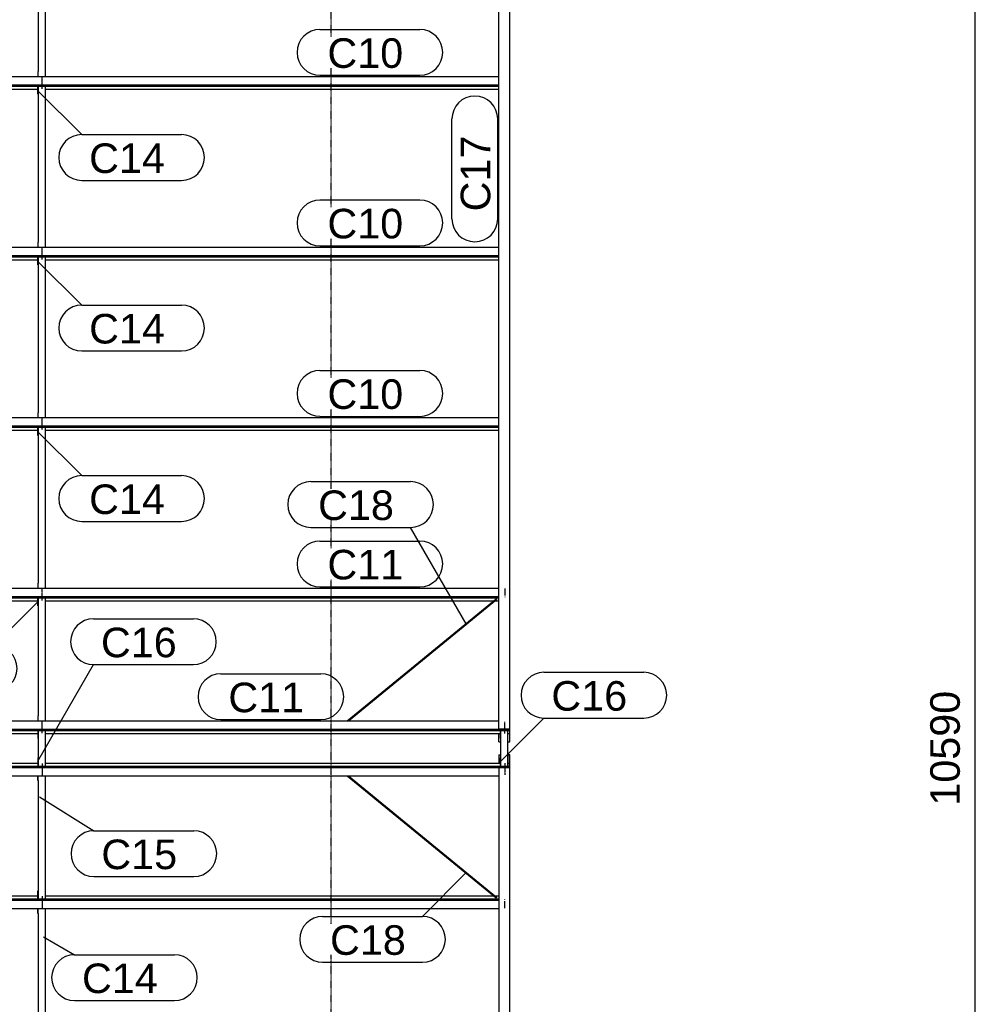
# Model space of a CAD drawing. Header units: millimetres. Extents: x -4888 to 73862, y -29046 to 15504.
# Tile 107 of 111: x 61113 to 66900, y 3744 to 9708. Entities that reach past the tile are written whole.
import ezdxf

# ---------------------------------------------------------------- set-up
doc = ezdxf.new("R2010")
doc.units = ezdxf.units.MM
doc.linetypes.add('DXK_LINE_DOT2', pattern=[3.9198, 1.9599, -1.9599])
doc.linetypes.add('DXK_LINE_DOT3', pattern=[5.9187, 2.979, -0.9799, 0.9799, -0.9799])
doc.styles.add('Arial', font='ARIAL.TTF', dxfattribs={"height": 0.2})

# ---------------------------------------------------------------- blocks, each defined once
blk = doc.blocks.new('Part-1953139-17247 - 1282')
at = {"color": 3, "linetype": 'Continuous'}
for p, q in [((59503, 5461.2), (64015.3, 5461.2)), ((59503, 5461.2), (59503, 5402.9)), ((59503, 5410.4), (64080, 5410.4)), ((59503, 5402.9), (64080, 5402.9)), ((59807, 5384.2), (61222, 5384.2)), ((61269, 5384.2), (64022, 5384.2)), ((64069, 5384.2), (64080, 5384.2)), ((64080, 5402.9), (64080, 5410.4))]:
    blk.add_line(p, q, dxfattribs=at)
blk = doc.blocks.new('Part-1953139-18924 - 1282')
at = {"color": 3, "linetype": 'Continuous'}
for p, q in [((64015.3, 5256.5), (64015.3, 5205.8)), ((64015.3, 5256.5), (64024, 5256.5)), ((64015.3, 5255.8), (64024, 5255.8)), ((64081.3, 5256.5), (64069, 5256.5)), ((64069, 5255.8), (64080, 5255.8)), ((64080, 5179), (64080, 5255.8)), ((64081.3, -839.7), (64081.3, 5256.5)), ((64015.3, 5179), (64015.3, -839.7)), ((64015.3, 5179), (64080, 5179)), ((64015.3, 5178.3), (64081.3, 5178.3))]:
    blk.add_line(p, q, dxfattribs=at)
blk = doc.blocks.new('Bolt-1953139-18944 - 1282')
at = {"color": 5, "linetype": 'DXK_LINE_DOT2'}
blk.add_line((64050, 4377.8), (64050, 4379.1), dxfattribs=at)
blk = doc.blocks.new('GridLine-1953139-4959 - 1282')
at = {"color": 174, "linetype": 'DXK_LINE_DOT3'}
blk.add_line((63000, -1750), (63000, 12340), dxfattribs=at)
blk = doc.blocks.new('Part-1953139-18923 - 1282')
at = {"color": 3, "linetype": 'Continuous'}
for p, q in [((61222, 5402.9), (61222, 5353.6)), ((61224, 5402.9), (61224, 5187.1)), ((61226, 5187.1), (61226, 5402.9)), ((61269, 5187.1), (61269, 5402.9)), ((61222, 5353.6), (61224, 5353.6)), ((61224, 5236.4), (61222, 5236.4)), ((61222, 5236.4), (61222, 5187.1))]:
    blk.add_line(p, q, dxfattribs=at)
blk = doc.blocks.new('Bolt-1953139-18902 - 1282')
at = {"color": 5, "linetype": 'DXK_LINE_DOT2'}
blk.add_line((61250, 4399.6), (61250, 4357.3), dxfattribs=at)
blk = doc.blocks.new('Bolt-1953139-18881 - 1282')
at = {"color": 5, "linetype": 'DXK_LINE_DOT2'}
blk.add_line((61250, 6220.2), (61250, 6262.5), dxfattribs=at)
blk = doc.blocks.new('Part-1953139-17239 - 1282')
at = {"color": 3, "linetype": 'Continuous'}
for p, q in [((59503, 4382.8), (59503, 4324.5)), ((59503, 4382.8), (64015.3, 4382.8)), ((59503, 4375.3), (64015.3, 4375.3)), ((59807, 4401.5), (61222, 4401.5)), ((61269, 4401.5), (63982.7, 4401.5)), ((63990.2, 4401.5), (64015.3, 4401.5)), ((59503, 4324.5), (64015.3, 4324.5))]:
    blk.add_line(p, q, dxfattribs=at)
blk = doc.blocks.new('Part-1953139-17240 - 1282')
at = {"color": 3, "linetype": 'Continuous'}
for p, q in [((59807, 5205.8), (61222, 5205.8)), ((61269, 5205.8), (64022, 5205.8)), ((64069, 5205.8), (64080, 5205.8)), ((59503, 5187.1), (59503, 5128.8)), ((59503, 5187.1), (64080, 5187.1)), ((59503, 5179.6), (64080, 5179.6)), ((64080, 5187.1), (64080, 5179.6)), ((59503, 5128.8), (64015.3, 5128.8))]:
    blk.add_line(p, q, dxfattribs=at)
blk = doc.blocks.new('Part-1953139-17243 - 1282')
at = {"color": 3, "linetype": 'Continuous'}
for p, q in [((59503, 9364), (64015.3, 9364)), ((59503, 9364), (59503, 9305.8)), ((59503, 9313.2), (64015.3, 9313.2)), ((59503, 9305.8), (64015.3, 9305.8)), ((59807, 9287.1), (61222, 9287.1)), ((61269, 9287.1), (64015.3, 9287.1))]:
    blk.add_line(p, q, dxfattribs=at)
blk = doc.blocks.new('Part-1953139-17244 - 1282')
at = {"color": 3, "linetype": 'Continuous'}
for p, q in [((59503, 8331.2), (64015.3, 8331.2)), ((59503, 8331.2), (59503, 8272.9)), ((59503, 8280.4), (64015.3, 8280.4)), ((59503, 8272.9), (64015.3, 8272.9)), ((59807, 8254.2), (61222, 8254.2)), ((61269, 8254.2), (64015.3, 8254.2))]:
    blk.add_line(p, q, dxfattribs=at)
blk = doc.blocks.new('Part-1953139-17245 - 1282')
at = {"color": 3, "linetype": 'Continuous'}
for p, q in [((59503, 7298.3), (64015.3, 7298.3)), ((59503, 7298.3), (59503, 7240.1)), ((59503, 7247.5), (64015.3, 7247.5)), ((59503, 7240.1), (64015.3, 7240.1)), ((59807, 7221.4), (61222, 7221.4)), ((61269, 7221.4), (64015.3, 7221.4))]:
    blk.add_line(p, q, dxfattribs=at)
blk = doc.blocks.new('Part-1953139-17246 - 1282')
at = {"color": 3, "linetype": 'Continuous'}
for p, q in [((59503, 6265.5), (64015.3, 6265.5)), ((59503, 6265.5), (59503, 6207.2)), ((59503, 6214.7), (64015.3, 6214.7)), ((59503, 6207.2), (64015.3, 6207.2)), ((59807, 6188.5), (61222, 6188.5)), ((61269, 6188.5), (63982.7, 6188.5)), ((63990.2, 6188.5), (64015.3, 6188.5))]:
    blk.add_line(p, q, dxfattribs=at)
blk = doc.blocks.new('Part-1953139-18877 - 1282')
at = {"color": 3, "linetype": 'Continuous'}
for p, q in [((61222, 8223.6), (61222, 8272.9)), ((61224, 8272.9), (61224, 7327.9)), ((61269, 7298.3), (61269, 8272.9)), ((61224, 8223.6), (61222, 8223.6)), ((61224, 7327.9), (61222, 7327.9)), ((61222, 7327.9), (61222, 7298.3)), ((61224, 7298.3), (61224, 7327.9))]:
    blk.add_line(p, q, dxfattribs=at)
blk = doc.blocks.new('Bolt-1953139-18875 - 1282')
at = {"color": 5, "linetype": 'DXK_LINE_DOT2'}
blk.add_line((61250, 8285.9), (61250, 8328.2), dxfattribs=at)
blk = doc.blocks.new('Part-1953139-18925 - 1282')
at = {"color": 3, "linetype": 'Continuous'}
for p, q in [((64022, 5402.9), (64022, 5353.6)), ((64024, 5402.9), (64024, 5187.1)), ((64026, 5187.1), (64026, 5402.9)), ((64069, 5187.1), (64069, 5402.9)), ((64022, 5353.6), (64024, 5353.6)), ((64024, 5236.4), (64022, 5236.4)), ((64022, 5236.4), (64022, 5187.1))]:
    blk.add_line(p, q, dxfattribs=at)
blk = doc.blocks.new('Bolt-1953139-18946 - 1282')
at = {"color": 5, "linetype": 'DXK_LINE_DOT2'}
blk.add_line((64050, 6212.2), (64050, 6210.9), dxfattribs=at)
blk = doc.blocks.new('Bolt-1953139-18945 - 1282')
at = {"color": 5, "linetype": 'DXK_LINE_DOT2'}
blk.add_line((64050, 4327.5), (64050, 4369.8), dxfattribs=at)
blk = doc.blocks.new('Part-1953139-18949 - 1282')
at = {"color": 3, "linetype": 'Continuous'}
for p, q in [((63096.1, 5128.8), (63997.5, 4389.3)), ((63103.6, 5128.8), (64000.1, 4393.3)), ((63998.7, 4390), (63997.5, 4389.3)), ((63999.9, 4391.4), (63998.7, 4390)), ((64000.5, 4392.8), (63999.9, 4391.4)), ((64000.1, 4393.3), (64000.5, 4392.8))]:
    blk.add_line(p, q, dxfattribs=at)
blk = doc.blocks.new('Part-1953139-18871 - 1282')
at = {"color": 3, "linetype": 'Continuous'}
for p, q in [((61222, 10289.3), (61222, 10338.6)), ((61224, 10338.6), (61224, 9393.6)), ((61269, 9364), (61269, 10338.6)), ((61224, 10289.3), (61222, 10289.3)), ((61224, 9393.6), (61222, 9393.6)), ((61222, 9393.6), (61222, 9364)), ((61224, 9364), (61224, 9393.6))]:
    blk.add_line(p, q, dxfattribs=at)
blk = doc.blocks.new('Bolt-1953139-18872 - 1282')
at = {"color": 5, "linetype": 'DXK_LINE_DOT2'}
blk.add_line((61250, 9318.8), (61250, 9361.1), dxfattribs=at)
blk = doc.blocks.new('Bolt-1953139-18873 - 1282')
at = {"color": 5, "linetype": 'DXK_LINE_DOT2'}
blk.add_line((61250, 9289), (61250, 9331.3), dxfattribs=at)
blk = doc.blocks.new('Part-1953139-18874 - 1282')
at = {"color": 3, "linetype": 'Continuous'}
for p, q in [((61222, 9256.4), (61222, 9305.8)), ((61224, 9305.8), (61224, 8360.7)), ((61269, 8331.2), (61269, 9305.8)), ((61224, 9256.4), (61222, 9256.4)), ((61224, 8360.7), (61222, 8360.7)), ((61222, 8360.7), (61222, 8331.2)), ((61224, 8331.2), (61224, 8360.7))]:
    blk.add_line(p, q, dxfattribs=at)
blk = doc.blocks.new('Bolt-1953139-18876 - 1282')
at = {"color": 5, "linetype": 'DXK_LINE_DOT2'}
blk.add_line((61250, 8256.1), (61250, 8298.4), dxfattribs=at)
blk = doc.blocks.new('Bolt-1953139-18878 - 1282')
at = {"color": 5, "linetype": 'DXK_LINE_DOT2'}
blk.add_line((61250, 7253), (61250, 7295.4), dxfattribs=at)
blk = doc.blocks.new('Bolt-1953139-18879 - 1282')
at = {"color": 5, "linetype": 'DXK_LINE_DOT2'}
blk.add_line((61250, 7223.2), (61250, 7265.6), dxfattribs=at)
blk = doc.blocks.new('Part-1953139-18880 - 1282')
at = {"color": 3, "linetype": 'Continuous'}
for p, q in [((61222, 7190.7), (61222, 7240.1)), ((61224, 7240.1), (61224, 6295)), ((61269, 6265.5), (61269, 7240.1)), ((61224, 7190.7), (61222, 7190.7)), ((61224, 6295), (61222, 6295)), ((61222, 6295), (61222, 6265.5)), ((61224, 6265.5), (61224, 6295))]:
    blk.add_line(p, q, dxfattribs=at)
blk = doc.blocks.new('Bolt-1953139-18882 - 1282')
at = {"color": 5, "linetype": 'DXK_LINE_DOT2'}
blk.add_line((61250, 6190.4), (61250, 6232.7), dxfattribs=at)
blk = doc.blocks.new('Part-1953139-18883 - 1282')
at = {"color": 3, "linetype": 'Continuous'}
for p, q in [((61222, 6157.9), (61222, 6207.2)), ((61224, 6207.2), (61224, 5490.8)), ((61269, 5461.2), (61269, 6207.2)), ((61224, 6157.9), (61222, 6157.9)), ((61224, 5490.8), (61222, 5490.8)), ((61222, 5490.8), (61222, 5461.2)), ((61224, 5461.2), (61224, 5490.8))]:
    blk.add_line(p, q, dxfattribs=at)
blk = doc.blocks.new('Bolt-1953139-18884 - 1282')
at = {"color": 5, "linetype": 'DXK_LINE_DOT2'}
blk.add_line((61250, 5415.9), (61250, 5458.2), dxfattribs=at)
blk = doc.blocks.new('Bolt-1953139-18885 - 1282')
at = {"color": 5, "linetype": 'DXK_LINE_DOT2'}
blk.add_line((61250, 5386.1), (61250, 5428.4), dxfattribs=at)
blk = doc.blocks.new('Part-1953139-18900 - 1282')
at = {"color": 3, "linetype": 'Continuous'}
for p, q in [((61222, 4295), (61222, 4324.5)), ((61222, 4295), (61224, 4295)), ((61224, 4295), (61224, 4324.5)), ((61224, 4295), (61224, 3349.9)), ((61269, 3349.9), (61269, 4324.5)), ((61222, 3349.9), (61222, 3399.3)), ((61222, 3399.3), (61224, 3399.3))]:
    blk.add_line(p, q, dxfattribs=at)
blk = doc.blocks.new('Bolt-1953139-18901 - 1282')
at = {"color": 5, "linetype": 'DXK_LINE_DOT2'}
blk.add_line((61250, 4369.8), (61250, 4327.5), dxfattribs=at)
blk = doc.blocks.new('Part-1953139-18903 - 1282')
at = {"color": 3, "linetype": 'Continuous'}
for p, q in [((61222, 5099.2), (61222, 5128.8)), ((61222, 5099.2), (61224, 5099.2)), ((61224, 5099.2), (61224, 5128.8)), ((61224, 5099.2), (61224, 4382.8)), ((61269, 4382.8), (61269, 5128.8)), ((61222, 4382.8), (61222, 4432.1)), ((61222, 4432.1), (61224, 4432.1))]:
    blk.add_line(p, q, dxfattribs=at)
blk = doc.blocks.new('Bolt-1953139-18904 - 1282')
at = {"color": 5, "linetype": 'DXK_LINE_DOT2'}
blk.add_line((61250, 5174.1), (61250, 5131.8), dxfattribs=at)
blk = doc.blocks.new('Bolt-1953139-18905 - 1282')
at = {"color": 5, "linetype": 'DXK_LINE_DOT2'}
blk.add_line((61250, 5203.9), (61250, 5161.6), dxfattribs=at)
blk = doc.blocks.new('Bolt-1953139-18926 - 1282')
at = {"color": 5, "linetype": 'DXK_LINE_DOT2'}
blk.add_line((64050, 5174.9), (64050, 5132.6), dxfattribs=at)
blk = doc.blocks.new('Bolt-1953139-18927 - 1282')
at = {"color": 5, "linetype": 'DXK_LINE_DOT2'}
blk.add_line((64050, 5204.7), (64050, 5162.4), dxfattribs=at)
blk = doc.blocks.new('Bolt-1953139-18928 - 1282')
at = {"color": 5, "linetype": 'DXK_LINE_DOT2'}
blk.add_line((64050, 5415.1), (64050, 5457.4), dxfattribs=at)
blk = doc.blocks.new('Bolt-1953139-18929 - 1282')
at = {"color": 5, "linetype": 'DXK_LINE_DOT2'}
blk.add_line((64050, 5385.3), (64050, 5427.6), dxfattribs=at)
blk = doc.blocks.new('Part-1953139-18935 - 1282')
at = {"color": 3, "linetype": 'Continuous'}
for p, q in [((64015.3, 5411.7), (64015.3, 11429.7)), ((64081.3, 5333.5), (64081.3, 11429.7)), ((64081.3, 5411.7), (64015.3, 5411.7)), ((64015.3, 5411.7), (64015.3, 5411)), ((64015.3, 5411), (64080, 5411)), ((64015.3, 5334.2), (64015.3, 5384.2)), ((64080, 5411), (64080, 5334.2)), ((64015.3, 5334.2), (64024, 5334.2)), ((64015.3, 5334.2), (64015.3, 5333.5)), ((64015.3, 5333.5), (64024, 5333.5)), ((64069, 5334.2), (64080, 5334.2)), ((64069, 5333.5), (64081.3, 5333.5))]:
    blk.add_line(p, q, dxfattribs=at)
blk = doc.blocks.new('Bolt-1953139-18947 - 1282')
at = {"color": 5, "linetype": 'DXK_LINE_DOT2'}
blk.add_line((64050, 6262.5), (64050, 6220.2), dxfattribs=at)
blk = doc.blocks.new('Part-1953139-18948 - 1282')
at = {"color": 3, "linetype": 'Continuous'}
for p, q in [((63096.1, 5461.2), (63997.5, 6200.7)), ((63103.6, 5461.2), (64000.1, 6196.7)), ((63997.5, 6200.7), (63998.7, 6200)), ((63998.7, 6200), (63999.9, 6198.6)), ((63999.9, 6198.6), (64000.5, 6197.2)), ((64000.5, 6197.2), (64000.1, 6196.7))]:
    blk.add_line(p, q, dxfattribs=at)
blk = doc.blocks.new('StraightDimension-1953139-4982 - 1282')
at = {"color": 5, "linetype": 'Continuous'}
blk.add_line((66900, 0), (66900, 10590), dxfattribs=at)
at = {"color": 0}
blk.add_wipeout([(66843.7, 5679.9), (66581.2, 5679.9), (66581.3, 4910.1), (66843.8, 4910.1)], dxfattribs=at)
at = {"color": 1, "style": 'Arial'}
blk.add_text('10590', height=179.08, rotation=90.00021, dxfattribs=at).set_placement((66806.2, 4947.6))
blk = doc.blocks.new('Mark-1953139-19799 - 1282')
at = {"color": 136, "linetype": 'Continuous'}
for p, q in [((63730.3, 8502.2), (63730.3, 9107)), ((64007.8, 8502.2), (64007.8, 9107))]:
    blk.add_line(p, q, dxfattribs=at)
for centre, start, end in [((63869, 9107), 0, 180), ((63869, 8502.2), 180, 0)]:
    blk.add_arc(centre, 138.8, start, end, dxfattribs=at)
at = {"color": 0}
blk.add_wipeout([(63962.8, 9005.7), (63775.3, 9005.7), (63775.3, 8547.2), (63962.8, 8547.2)], dxfattribs=at)
blk.add_wipeout([(63962.8, 9005.7), (63775.3, 9005.7), (63775.3, 8547.2), (63962.8, 8547.2)], dxfattribs=at)
at = {"color": 2, "style": 'Arial'}
blk.add_text('C17', height=179.08, rotation=90.00021, dxfattribs=at).set_placement((63962.8, 8547.2))
blk = doc.blocks.new('Mark-1953139-19414 - 1282')
at = {"color": 136, "linetype": 'Continuous'}
for p, q in [((62931.5, 6550.5), (63536.2, 6550.5)), ((62931.5, 6273), (63536.2, 6273))]:
    blk.add_line(p, q, dxfattribs=at)
for centre, start, end in [((62931.5, 6411.7), 90.00001, 270.00001), ((63536.2, 6411.7), 270.00001, 90.00001)]:
    blk.add_arc(centre, 138.8, start, end, dxfattribs=at)
at = {"color": 0}
blk.add_wipeout([(63435, 6318), (63435, 6505.5), (62976.5, 6505.5), (62976.5, 6318)], dxfattribs=at)
blk.add_wipeout([(63435, 6318), (63435, 6505.5), (62976.5, 6505.5), (62976.5, 6318)], dxfattribs=at)
at = {"color": 2, "style": 'Arial'}
blk.add_text('C11', height=179.08, dxfattribs=at).set_placement((62976.5, 6318))
blk = doc.blocks.new('Mark-1953139-19411 - 1282')
at = {"color": 136, "linetype": 'Continuous'}
for p, q in [((62931.5, 9649), (63536.2, 9649)), ((62931.5, 9371.5), (63536.2, 9371.5))]:
    blk.add_line(p, q, dxfattribs=at)
for centre, radius, start, end in [((62931.5, 9510.3), 138.7, 90.00001, 270.00001), ((63536.2, 9510.3), 138.8, 270.00001, 90.00001)]:
    blk.add_arc(centre, radius, start, end, dxfattribs=at)
at = {"color": 0}
blk.add_wipeout([(63435, 9416.5), (63435, 9604), (62976.5, 9604), (62976.5, 9416.5)], dxfattribs=at)
blk.add_wipeout([(63435, 9416.5), (63435, 9604), (62976.5, 9604), (62976.5, 9416.5)], dxfattribs=at)
at = {"color": 2, "style": 'Arial'}
blk.add_text('C10', height=179.08, dxfattribs=at).set_placement((62976.5, 9416.5))
blk = doc.blocks.new('Mark-1953139-19769 - 1282')
at = {"color": 136, "linetype": 'Continuous'}
for p, q in [((61223.2, 8244.6), (61488.4, 7979.5)), ((61488.4, 7979.5), (62093.2, 7979.5)), ((61488.4, 7702), (62093.2, 7702))]:
    blk.add_line(p, q, dxfattribs=at)
for centre, start, end in [((61488.4, 7840.7), 90, 270), ((62093.2, 7840.7), 270, 90)]:
    blk.add_arc(centre, 138.7, start, end, dxfattribs=at)
at = {"color": 0}
blk.add_wipeout([(61991.9, 7747), (61991.9, 7934.5), (61533.4, 7934.5), (61533.4, 7747)], dxfattribs=at)
blk.add_wipeout([(61991.9, 7747), (61991.9, 7934.5), (61533.4, 7934.5), (61533.4, 7747)], dxfattribs=at)
at = {"color": 2, "style": 'Arial'}
blk.add_text('C14', height=179.08, dxfattribs=at).set_placement((61533.4, 7747))
blk = doc.blocks.new('Mark-1953139-19768 - 1282')
at = {"color": 136, "linetype": 'Continuous'}
for p, q in [((61223.2, 9277.5), (61488.4, 9012.3)), ((61488.4, 9012.3), (62093.2, 9012.3)), ((61488.4, 8734.8), (62093.2, 8734.8))]:
    blk.add_line(p, q, dxfattribs=at)
for centre, start, end in [((61488.4, 8873.6), 90, 270), ((62093.2, 8873.6), 270, 90)]:
    blk.add_arc(centre, 138.7, start, end, dxfattribs=at)
at = {"color": 0}
blk.add_wipeout([(61991.9, 8779.8), (61991.9, 8967.3), (61533.4, 8967.3), (61533.4, 8779.8)], dxfattribs=at)
blk.add_wipeout([(61991.9, 8779.8), (61991.9, 8967.3), (61533.4, 8967.3), (61533.4, 8779.8)], dxfattribs=at)
at = {"color": 2, "style": 'Arial'}
blk.add_text('C14', height=179.08, dxfattribs=at).set_placement((61533.4, 8779.8))
blk = doc.blocks.new('Mark-1953139-19412 - 1282')
at = {"color": 136, "linetype": 'Continuous'}
for p, q in [((62931.5, 8616.2), (63536.2, 8616.2)), ((62931.5, 8338.7), (63536.2, 8338.7))]:
    blk.add_line(p, q, dxfattribs=at)
for centre, start, end in [((62931.5, 8477.4), 90.00001, 270.00001), ((63536.2, 8477.4), 270.00001, 90.00001)]:
    blk.add_arc(centre, 138.7, start, end, dxfattribs=at)
at = {"color": 0}
blk.add_wipeout([(63435, 8383.7), (63435, 8571.2), (62976.5, 8571.2), (62976.5, 8383.7)], dxfattribs=at)
blk.add_wipeout([(63435, 8383.7), (63435, 8571.2), (62976.5, 8571.2), (62976.5, 8383.7)], dxfattribs=at)
at = {"color": 2, "style": 'Arial'}
blk.add_text('C10', height=179.08, dxfattribs=at).set_placement((62976.5, 8383.7))
blk = doc.blocks.new('Mark-1953139-19804 - 1282')
at = {"color": 136, "linetype": 'Continuous'}
for p, q in [((62875.1, 6910.2), (63479.9, 6910.2)), ((62875.1, 6632.7), (63479.9, 6632.7)), ((63817.4, 6048.2), (63479.9, 6632.7))]:
    blk.add_line(p, q, dxfattribs=at)
for centre, start, end in [((62875.1, 6771.5), 90, 270), ((63479.9, 6771.5), 270, 90)]:
    blk.add_arc(centre, 138.7, start, end, dxfattribs=at)
at = {"color": 0}
blk.add_wipeout([(63378.6, 6677.7), (63378.6, 6865.2), (62920.1, 6865.2), (62920.1, 6677.7)], dxfattribs=at)
blk.add_wipeout([(63378.6, 6677.7), (63378.6, 6865.2), (62920.1, 6865.2), (62920.1, 6677.7)], dxfattribs=at)
at = {"color": 2, "style": 'Arial'}
blk.add_text('C18', height=179.08, dxfattribs=at).set_placement((62920.1, 6677.7))
blk = doc.blocks.new('Mark-1953139-19771 - 1282')
at = {"color": 136, "linetype": 'Continuous'}
for p, q in [((61223.2, 6182.7), (60958.1, 5917.5)), ((60353.3, 5917.5), (60958.1, 5917.5)), ((60353.3, 5640), (60958.1, 5640))]:
    blk.add_line(p, q, dxfattribs=at)
for centre, start, end in [((60353.3, 5778.7), 90, 270), ((60958.1, 5778.7), 270, 90)]:
    blk.add_arc(centre, 138.8, start, end, dxfattribs=at)
at = {"color": 0}
blk.add_wipeout([(60856.8, 5685), (60856.8, 5872.5), (60398.3, 5872.5), (60398.3, 5685)], dxfattribs=at)
blk.add_wipeout([(60856.8, 5685), (60856.8, 5872.5), (60398.3, 5872.5), (60398.3, 5685)], dxfattribs=at)
at = {"color": 2, "style": 'Arial'}
blk.add_text('C15', height=179.08, dxfattribs=at).set_placement((60398.3, 5685))
blk = doc.blocks.new('Mark-1953139-19795 - 1282')
at = {"color": 136, "linetype": 'Continuous'}
for p, q in [((61560, 6079.2), (62164.7, 6079.2)), ((61222.5, 5217.2), (61560, 5801.7)), ((61560, 5801.7), (62164.7, 5801.7))]:
    blk.add_line(p, q, dxfattribs=at)
for centre, start, end in [((61560, 5940.5), 90, 270), ((62164.7, 5940.5), 270, 90)]:
    blk.add_arc(centre, 138.7, start, end, dxfattribs=at)
at = {"color": 0}
blk.add_wipeout([(62063.5, 5846.7), (62063.5, 6034.2), (61605, 6034.2), (61605, 5846.7)], dxfattribs=at)
blk.add_wipeout([(62063.5, 5846.7), (62063.5, 6034.2), (61605, 6034.2), (61605, 5846.7)], dxfattribs=at)
at = {"color": 2, "style": 'Arial'}
blk.add_text('C16', height=179.08, dxfattribs=at).set_placement((61605, 5846.7))
blk = doc.blocks.new('Mark-1953139-19413 - 1282')
at = {"color": 136, "linetype": 'Continuous'}
for p, q in [((62931.5, 7583.3), (63536.2, 7583.3)), ((62931.5, 7305.8), (63536.2, 7305.8))]:
    blk.add_line(p, q, dxfattribs=at)
for centre, radius, start, end in [((62931.5, 7444.6), 138.7, 90.00001, 270.00001), ((63536.2, 7444.6), 138.8, 270.00001, 90.00001)]:
    blk.add_arc(centre, radius, start, end, dxfattribs=at)
at = {"color": 0}
blk.add_wipeout([(63435, 7350.8), (63435, 7538.3), (62976.5, 7538.3), (62976.5, 7350.8)], dxfattribs=at)
blk.add_wipeout([(63435, 7350.8), (63435, 7538.3), (62976.5, 7538.3), (62976.5, 7350.8)], dxfattribs=at)
at = {"color": 2, "style": 'Arial'}
blk.add_text('C10', height=179.08, dxfattribs=at).set_placement((62976.5, 7350.8))
blk = doc.blocks.new('Mark-1953139-19415 - 1282')
at = {"color": 136, "linetype": 'Continuous'}
for p, q in [((62331.5, 5746.2), (62936.2, 5746.2)), ((62331.5, 5468.7), (62936.2, 5468.7))]:
    blk.add_line(p, q, dxfattribs=at)
for centre, radius, start, end in [((62331.5, 5607.4), 138.7, 90.00001, 270.00001), ((62936.2, 5607.4), 138.8, 270.00001, 90.00001)]:
    blk.add_arc(centre, radius, start, end, dxfattribs=at)
at = {"color": 0}
blk.add_wipeout([(62835, 5513.7), (62835, 5701.2), (62376.5, 5701.2), (62376.5, 5513.7)], dxfattribs=at)
blk.add_wipeout([(62835, 5513.7), (62835, 5701.2), (62376.5, 5701.2), (62376.5, 5513.7)], dxfattribs=at)
at = {"color": 2, "style": 'Arial'}
blk.add_text('C11', height=179.08, dxfattribs=at).set_placement((62376.5, 5513.7))
blk = doc.blocks.new('Mark-1953139-19770 - 1282')
at = {"color": 136, "linetype": 'Continuous'}
for p, q in [((61223.2, 7211.8), (61488.4, 6946.6)), ((61488.4, 6946.6), (62093.2, 6946.6)), ((61488.4, 6669.1), (62093.2, 6669.1))]:
    blk.add_line(p, q, dxfattribs=at)
for centre, start, end in [((61488.4, 6807.9), 90, 270), ((62093.2, 6807.9), 270, 90)]:
    blk.add_arc(centre, 138.7, start, end, dxfattribs=at)
at = {"color": 0}
blk.add_wipeout([(61991.9, 6714.1), (61991.9, 6901.6), (61533.4, 6901.6), (61533.4, 6714.1)], dxfattribs=at)
blk.add_wipeout([(61991.9, 6714.1), (61991.9, 6901.6), (61533.4, 6901.6), (61533.4, 6714.1)], dxfattribs=at)
at = {"color": 2, "style": 'Arial'}
blk.add_text('C14', height=179.08, dxfattribs=at).set_placement((61533.4, 6714.1))
blk = doc.blocks.new('Mark-1953139-19776 - 1282')
at = {"color": 136, "linetype": 'Continuous'}
for p, q in [((61257.8, 4152.1), (61445.3, 4044.8)), ((61445.3, 4044.8), (62050, 4044.8)), ((61445.3, 3767.3), (62050, 3767.3))]:
    blk.add_line(p, q, dxfattribs=at)
for centre, start, end in [((61445.3, 3906), 90, 270), ((62050, 3906), 270, 90)]:
    blk.add_arc(centre, 138.7, start, end, dxfattribs=at)
at = {"color": 0}
blk.add_wipeout([(61948.8, 3812.3), (61948.8, 3999.8), (61490.3, 3999.8), (61490.3, 3812.3)], dxfattribs=at)
blk.add_wipeout([(61948.8, 3812.3), (61948.8, 3999.8), (61490.3, 3999.8), (61490.3, 3812.3)], dxfattribs=at)
at = {"color": 2, "style": 'Arial'}
blk.add_text('C14', height=179.08, dxfattribs=at).set_placement((61490.3, 3812.3))
blk = doc.blocks.new('Mark-1953139-19777 - 1282')
at = {"color": 136, "linetype": 'Continuous'}
for p, q in [((61233.6, 5002.1), (61562.4, 4795.7)), ((61562.4, 4795.7), (62167.2, 4795.7)), ((61562.4, 4518.2), (62167.2, 4518.2))]:
    blk.add_line(p, q, dxfattribs=at)
for centre, start, end in [((61562.4, 4656.9), 90, 270), ((62167.2, 4656.9), 270, 90)]:
    blk.add_arc(centre, 138.7, start, end, dxfattribs=at)
at = {"color": 0}
blk.add_wipeout([(62065.9, 4563.2), (62065.9, 4750.7), (61607.4, 4750.7), (61607.4, 4563.2)], dxfattribs=at)
blk.add_wipeout([(62065.9, 4563.2), (62065.9, 4750.7), (61607.4, 4750.7), (61607.4, 4563.2)], dxfattribs=at)
at = {"color": 2, "style": 'Arial'}
blk.add_text('C15', height=179.08, dxfattribs=at).set_placement((61607.4, 4563.2))
blk = doc.blocks.new('Mark-1953139-19797 - 1282')
at = {"color": 136, "linetype": 'Continuous'}
for p, q in [((64287.7, 5755.5), (64892.4, 5755.5)), ((64022.5, 5212.8), (64287.7, 5478)), ((64287.7, 5478), (64892.4, 5478))]:
    blk.add_line(p, q, dxfattribs=at)
for centre, start, end in [((64287.7, 5616.7), 90, 270), ((64892.4, 5616.7), 270, 90)]:
    blk.add_arc(centre, 138.7, start, end, dxfattribs=at)
at = {"color": 0}
blk.add_wipeout([(64791.1, 5523), (64791.1, 5710.5), (64332.7, 5710.5), (64332.7, 5523)], dxfattribs=at)
blk.add_wipeout([(64791.1, 5523), (64791.1, 5710.5), (64332.7, 5710.5), (64332.7, 5523)], dxfattribs=at)
at = {"color": 2, "style": 'Arial'}
blk.add_text('C16', height=179.08, dxfattribs=at).set_placement((64332.7, 5523))
blk = doc.blocks.new('Mark-1953139-19805 - 1282')
at = {"color": 136, "linetype": 'Continuous'}
for p, q in [((63817.4, 4541.8), (63552.2, 4276.6)), ((62947.5, 4276.6), (63552.2, 4276.6)), ((62947.5, 3999.1), (63552.2, 3999.1))]:
    blk.add_line(p, q, dxfattribs=at)
for centre, start, end in [((62947.5, 4137.9), 90, 270), ((63552.2, 4137.9), 270, 90)]:
    blk.add_arc(centre, 138.7, start, end, dxfattribs=at)
at = {"color": 0}
blk.add_wipeout([(63451, 4044.1), (63451, 4231.6), (62992.5, 4231.6), (62992.5, 4044.1)], dxfattribs=at)
blk.add_wipeout([(63451, 4044.1), (63451, 4231.6), (62992.5, 4231.6), (62992.5, 4044.1)], dxfattribs=at)
at = {"color": 2, "style": 'Arial'}
blk.add_text('C18', height=179.08, dxfattribs=at).set_placement((62992.5, 4044.1))

msp = doc.modelspace()

# ---------------------------------------------------------------- block references
for name in ['GridLine-1953139-4959 - 1282', 'Part-1953139-18935 - 1282', 'Part-1953139-18871 - 1282', 'Part-1953139-17243 - 1282', 'Part-1953139-18874 - 1282', 'Bolt-1953139-18872 - 1282', 'Bolt-1953139-18873 - 1282', 'Part-1953139-17244 - 1282', 'Bolt-1953139-18875 - 1282', 'Bolt-1953139-18876 - 1282', 'Part-1953139-18877 - 1282', 'Part-1953139-17245 - 1282', 'Bolt-1953139-18878 - 1282', 'Part-1953139-18880 - 1282', 'Bolt-1953139-18879 - 1282', 'Part-1953139-17246 - 1282', 'Bolt-1953139-18881 - 1282', 'Bolt-1953139-18947 - 1282', 'Part-1953139-18883 - 1282', 'Bolt-1953139-18882 - 1282', 'Bolt-1953139-18946 - 1282', 'Part-1953139-18948 - 1282', 'Part-1953139-17247 - 1282', 'Bolt-1953139-18884 - 1282', 'Bolt-1953139-18885 - 1282', 'Bolt-1953139-18928 - 1282', 'Bolt-1953139-18929 - 1282', 'Part-1953139-18923 - 1282', 'Part-1953139-18925 - 1282', 'Part-1953139-18924 - 1282', 'Part-1953139-17240 - 1282', 'Bolt-1953139-18905 - 1282', 'Bolt-1953139-18927 - 1282', 'Bolt-1953139-18904 - 1282', 'Bolt-1953139-18926 - 1282', 'Part-1953139-18903 - 1282', 'Part-1953139-18949 - 1282', 'Part-1953139-17239 - 1282', 'Bolt-1953139-18902 - 1282', 'Bolt-1953139-18901 - 1282', 'Bolt-1953139-18944 - 1282', 'Bolt-1953139-18945 - 1282', 'Part-1953139-18900 - 1282']:
    msp.add_blockref(name, (0, 0))

# ---------------------------------------------------------------- next in the draw order: block references
for name in ['StraightDimension-1953139-4982 - 1282', 'Mark-1953139-19768 - 1282', 'Mark-1953139-19769 - 1282', 'Mark-1953139-19770 - 1282', 'Mark-1953139-19771 - 1282', 'Mark-1953139-19777 - 1282', 'Mark-1953139-19776 - 1282']:
    msp.add_blockref(name, (0, 0))

# ---------------------------------------------------------------- next in the draw order: block references
for name in ['Mark-1953139-19411 - 1282', 'Mark-1953139-19799 - 1282', 'Mark-1953139-19412 - 1282', 'Mark-1953139-19413 - 1282', 'Mark-1953139-19414 - 1282', 'Mark-1953139-19795 - 1282', 'Mark-1953139-19797 - 1282', 'Mark-1953139-19805 - 1282']:
    msp.add_blockref(name, (0, 0))

# ---------------------------------------------------------------- next in the draw order: block references
for name in ['Mark-1953139-19804 - 1282', 'Mark-1953139-19415 - 1282']:
    msp.add_blockref(name, (0, 0))

doc.saveas('drawing.dxf')
